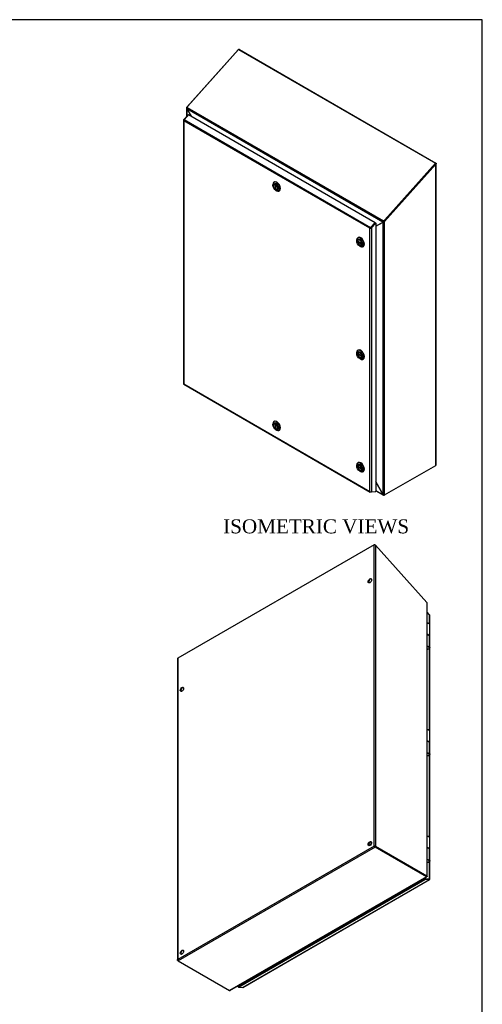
# Model space of a CAD drawing. Header units: inches. Extents: x 1 to 240, y -1 to 159.
# Tile 24 of 24: x 190 to 240, y 54 to 159. Entities that reach past the tile are written whole.
import ezdxf
from ezdxf.enums import TextEntityAlignment as Align

# ---------------------------------------------------------------- set-up
doc = ezdxf.new("R2010")
doc.units = ezdxf.units.IN
doc.header["$MEASUREMENT"] = 0
for name, color, linetype in [('COM70220', 7, 'Continuous'), ('COM70699-9', 7, 'Continuous'), ('COM70702-5', 7, 'Continuous'), ('COM70705-9', 7, 'Continuous'), ('Default', 7, 'Continuous'), ('HNG86659-1', 7, 'Continuous'), ('LOK10031', 7, 'Continuous'), ('LOK10031_INSERT', 7, 'Continuous'), ('PKT99', 7, 'Continuous'), ('STD26089', 7, 'Continuous')]:
    doc.layers.add(name, color=color, linetype=linetype)
doc.styles.add('SEACAD_Times_New_Roman', font='times.ttf')

# ---------------------------------------------------------------- blocks, each defined once
blk = doc.blocks.new('SE6')
at = {"layer": 'COM70699-9', "color": 7, "linetype": 'Continuous'}
for p, q in [((213.36, 155.97), (207.86, 149.82)), ((213.37, 155.96), (213.36, 155.97)), ((213.51, 156), (213.47, 155.98)), ((213.51, 156), (234.57, 143.84)), ((207.82, 149.75), (207.82, 148.79)), ((207.84, 149.81), (207.86, 149.82)), ((207.9, 149.79), (207.84, 149.81)), ((207.86, 149.82), (207.91, 149.79)), ((207.87, 149.68), (207.86, 149.67)), ((207.86, 149.67), (208.32, 148.87)), ((207.86, 149.67), (207.86, 148.83)), ((229.02, 137.61), (234.52, 143.75)), ((229.07, 137.58), (234.57, 143.72)), ((234.52, 143.75), (234.57, 143.72)), ((234.57, 143.84), (234.53, 143.82)), ((234.57, 111.44), (234.57, 143.72)), ((234.61, 111.5), (234.61, 143.78)), ((228.13, 137.06), (228.92, 137.51)), ((228.95, 137.53), (228.92, 137.51)), ((228.92, 108.29), (228.92, 137.51)), ((229.02, 137.61), (229.01, 137.6)), ((229.01, 137.6), (229.05, 137.56)), ((229.07, 137.58), (229.02, 137.61)), ((229.07, 137.58), (229.05, 137.56)), ((229.07, 108.27), (229.07, 137.58)), ((228.13, 137.06), (228.15, 137.07)), ((228.15, 137.07), (228.16, 137.08)), ((229.07, 108.27), (234.57, 111.44)), ((228.13, 109.66), (228.92, 108.29)), ((228.92, 108.29), (228.13, 109.66)), ((228.13, 108.75), (228.92, 108.29)), ((228.13, 108.71), (228.96, 108.23)), ((228.92, 108.29), (228.92, 108.29)), ((229.07, 108.27), (229.02, 108.24)), ((229.02, 108.24), (229.02, 108.25))]:
    blk.add_line(p, q, dxfattribs=at)
for centre, radius, start, end in [((213.47, 155.83), 0.179, 113.5953, 128.7429), ((213.47, 155.83), 0.179, 76.8191, 103.8571), ((207.94, 149.75), 0.119, 152.9508, 222.4898), ((234.48, 143.78), 0.0541, 323.7453, 0), ((228.9, 137.74), 0.231, 274.0463, 308.8289), ((228.9, 137.62), 0.0979, 300.0655, 323.1771), ((228.72, 137.77), 0.339, 320.1726, 329.3882), ((228.13, 136.91), 0.165, 81.8564, 87.5168)]:
    blk.add_arc(centre, radius, start, end, dxfattribs=at)
for points, knots in [([(234.57, 143.84), (234.58, 143.83), (234.59, 143.82), (234.6, 143.8), (234.61, 143.79), (234.61, 143.77), (234.6, 143.76), (234.59, 143.74), (234.58, 143.73), (234.57, 143.72)], [0, 0, 0, 0, 0.25, 0.25, 0.5, 0.5, 0.75, 0.75, 1, 1, 1, 1]), ([(234.57, 111.44), (234.58, 111.45), (234.59, 111.46), (234.6, 111.48), (234.61, 111.49), (234.61, 111.5)], [0, 0, 0, 0, 0.25, 0.25, 0.5, 0.5, 0.5, 0.5]), ([(228.92, 108.29), (228.92, 108.29), (228.92, 108.29), (228.93, 108.29), (228.93, 108.28), (228.94, 108.27), (228.96, 108.27), (228.97, 108.26), (228.99, 108.26), (229, 108.25), (229.02, 108.25), (229.04, 108.25), (229.05, 108.26), (229.06, 108.26), (229.07, 108.26), (229.07, 108.26), (229.07, 108.27)], [0, 0, 0, 0, 0.039636, 0.079299, 0.119013, 0.178729, 0.298914, 0.359673, 0.482664, 0.545167, 0.672093, 0.736684, 0.867476, 0.933623, 0.966797, 1, 1, 1, 1]), ([(229.02, 108.24), (229.02, 108.24), (229.01, 108.23), (229.01, 108.23), (229.01, 108.23), (229, 108.23), (229, 108.23), (228.99, 108.23), (228.98, 108.23), (228.97, 108.23), (228.96, 108.23), (228.95, 108.24), (228.94, 108.25), (228.93, 108.26), (228.92, 108.27), (228.92, 108.28), (228.92, 108.29), (228.92, 108.29), (228.92, 108.29)], [0, 0, 0, 0, 0.033201, 0.066372, 0.099492, 0.132541, 0.16549, 0.198322, 0.327943, 0.391837, 0.517368, 0.57922, 0.701112, 0.761434, 0.881003, 0.940538, 0.970275, 1, 1, 1, 1])]:
    blk.add_open_spline(points, degree=3, knots=knots, dxfattribs=at)
at = {"layer": 'COM70702-5', "color": 7, "linetype": 'Continuous'}
for p, q in [((213.42, 156.01), (207.98, 149.94)), ((213.42, 156.01), (234.53, 143.82)), ((207.98, 149.94), (207.9, 149.81)), ((207.87, 149.7), (228.91, 137.55)), ((207.87, 149.7), (207.88, 149.66)), ((207.88, 149.66), (208.33, 148.87)), ((207.9, 149.81), (228.96, 137.65)), ((234.53, 143.82), (229.09, 137.76)), ((234.55, 143.78), (229.12, 137.71)), ((234.55, 143.78), (234.53, 143.82)), ((227.87, 137.21), (227.87, 137.21)), ((228.13, 137.07), (228.9, 137.52)), ((228.95, 137.55), (228.9, 137.52)), ((228.9, 137.52), (228.91, 137.55)), ((228.96, 137.58), (228.91, 137.55)), ((228.95, 137.55), (228.96, 137.58)), ((228.96, 137.65), (229.09, 137.76)), ((228.98, 137.61), (228.96, 137.65)), ((228.98, 137.61), (229.12, 137.71)), ((229.09, 137.76), (229.12, 137.71)), ((227.83, 137.17), (227.83, 137.17))]:
    blk.add_line(p, q, dxfattribs=at)
for centre, radius, start, end in [((208.04, 149.71), 0.172, 143.0833, 182.5836), ((229.07, 137.52), 0.171, 132.2557, 170.973), ((229.02, 137.56), 0.0636, 122.7267, 157.8165)]:
    blk.add_arc(centre, radius, start, end, dxfattribs=at)
at = {"layer": 'COM70705-9', "color": 7, "linetype": 'Continuous'}
for p, q in [((207.56, 148.49), (208.03, 149.01)), ((208.06, 149.03), (207.57, 148.49)), ((208.03, 149.01), (208.04, 149.01)), ((208.06, 149.03), (228.06, 137.48)), ((207.52, 148.45), (207.52, 120.18)), ((207.53, 148.42), (207.54, 148.42)), ((207.53, 148.42), (207.53, 148.41)), ((207.56, 148.49), (207.57, 148.48)), ((207.56, 148.37), (207.56, 120.16)), ((227.51, 136.85), (207.56, 148.37)), ((207.57, 148.49), (227.58, 136.94)), ((227.58, 136.94), (228.06, 137.48)), ((227.61, 136.91), (228.08, 137.44)), ((228.08, 137.44), (227.61, 136.91)), ((228.13, 137.41), (227.66, 136.88)), ((228.08, 137.44), (228.06, 137.48)), ((228.08, 137.44), (228.13, 137.41)), ((228.13, 137.41), (228.13, 108.63)), ((227.51, 108.65), (227.51, 136.85)), ((227.54, 136.87), (227.61, 136.91)), ((227.54, 136.87), (227.54, 136.87)), ((227.54, 136.87), (227.54, 136.87)), ((227.66, 136.88), (227.61, 136.91)), ((227.66, 136.88), (227.66, 108.61)), ((207.53, 120.15), (207.54, 120.15)), ((207.53, 120.15), (207.53, 120.15)), ((207.53, 120.15), (207.54, 120.15)), ((207.55, 120.13), (227.55, 108.58)), ((207.56, 120.16), (227.51, 108.65)), ((227.54, 108.6), (227.54, 108.61)), ((227.54, 108.61), (227.54, 108.61)), ((228.06, 108.59), (227.58, 108.58)), ((227.66, 108.61), (228.13, 108.63)), ((228.07, 108.63), (228.06, 108.59))]:
    blk.add_line(p, q, dxfattribs=at)
for centre, major_axis, ratio, start_param, end_param in [((207.63, 148.45), (0.108, 0), 0.57735, 2.356194, 3.587154), ((207.61, 148.43), (0.054, 0.0935), 0.57735, 1.22173, 2.049297), ((207.63, 148.41), (-0.086, 0.136), 0.549, 1.242088, 1.548986), ((207.63, 148.41), (-0.078, 0.123), 0.60466, 1.204587, 1.544038), ((227.58, 136.9), (-0.114, -0.059), 0.041488, 0.811828, 1.118725), ((227.58, 136.9), (-0.108, -0.057), 0.041976, 0.763364, 1.102814), ((227.61, 136.88), (0.054, 0.0935), 0.57735, 1.22173, 2.049297), ((227.58, 136.93), (0.108, 0), 0.57735, 4.266828, 5.497787), ((227.58, 136.9), (0.036, 0.0189), 0.041976, -1.166142, -0.854205), ((207.63, 120.18), (0.108, 0), 0.57735, 3.141593, 3.587154), ((207.63, 120.21), (-0.114, -0.059), 0.041488, 0.50493, 0.811828), ((207.63, 120.21), (-0.108, -0.057), 0.041976, 0.423914, 0.763364), ((207.61, 120.22), (0.054, 0.0935), 0.57735, 2.663092, 3.141593), ((227.58, 108.69), (0.078, -0.123), 0.60466, 4.68563, 5.025081), ((227.58, 108.69), (0.086, -0.136), 0.549, 4.690578, 4.997476), ((227.58, 108.66), (0.108, 0), 0.57735, 4.266828, 5.497787), ((227.61, 108.67), (0.054, 0.0935), 0.57735, 2.663092, 3.490659)]:
    blk.add_ellipse(centre, major_axis=major_axis, ratio=ratio, start_param=start_param, end_param=end_param, dxfattribs=at)
at = {"layer": 'LOK10031', "color": 7, "linetype": 'Continuous'}
for p, q in [((217.1, 141.53), (217.1, 141.45)), ((217.26, 141.81), (217.21, 141.78)), ((217.42, 140.9), (217.49, 140.86)), ((217.76, 140.83), (217.81, 140.86)), ((226.09, 135.58), (226.09, 135.49)), ((226.25, 135.85), (226.2, 135.83)), ((226.41, 134.94), (226.48, 134.9)), ((226.75, 134.88), (226.8, 134.9)), ((226.09, 123.52), (226.09, 123.43)), ((226.25, 123.79), (226.2, 123.77)), ((226.41, 122.88), (226.48, 122.84)), ((226.75, 122.82), (226.8, 122.84)), ((217.26, 116.16), (217.21, 116.13)), ((217.1, 115.88), (217.1, 115.8)), ((217.42, 115.25), (217.49, 115.21)), ((217.76, 115.18), (217.81, 115.21)), ((226.09, 111.46), (226.09, 111.37)), ((226.25, 111.73), (226.2, 111.71)), ((226.41, 110.82), (226.48, 110.78)), ((226.75, 110.76), (226.8, 110.78))]:
    blk.add_line(p, q, dxfattribs=at)
for centre, major_axis in [((217.42, 141.27), (-0.225, 0.39)), ((217.42, 141.27), (-0.158, 0.273)), ((226.41, 135.31), (-0.225, 0.39)), ((226.41, 135.31), (-0.157, 0.273)), ((226.41, 123.25), (-0.225, 0.39)), ((226.41, 123.25), (-0.157, 0.273)), ((217.42, 115.62), (-0.225, 0.39)), ((217.42, 115.62), (-0.157, 0.273)), ((226.41, 111.19), (-0.225, 0.39)), ((226.41, 111.19), (-0.158, 0.273))]:
    blk.add_ellipse(centre, major_axis=major_axis, ratio=0.57735, dxfattribs=at)
for centre, start_param, end_param in [((217.49, 141.31), 0, 0.785398), ((217.49, 141.31), 2.356194, 6.283185), ((217.53, 141.33), 3.141593, 6.283185), ((226.48, 135.35), 0, 0.785398), ((226.48, 135.35), 2.356194, 6.283185), ((226.52, 135.38), 3.141593, 6.283185), ((226.48, 123.29), 0, 0.785398), ((226.48, 123.29), 2.356194, 6.283185), ((226.52, 123.32), 3.141593, 6.283185), ((217.49, 115.66), 0, 0.785398), ((217.49, 115.66), 2.356194, 6.283185), ((217.53, 115.68), 3.141593, 6.283185), ((226.48, 111.23), 0, 0.785398), ((226.48, 111.23), 2.356194, 6.283185), ((226.52, 111.26), 3.141593, 6.283185)]:
    blk.add_ellipse(centre, major_axis=(-0.275, 0.476), ratio=0.57735, start_param=start_param, end_param=end_param, dxfattribs=at)
at = {"layer": 'LOK10031_INSERT', "color": 7, "linetype": 'Continuous'}
for p, q in [((217.28, 141.55), (217.26, 141.54)), ((217.39, 141.54), (217.39, 141.54)), ((217.39, 141.54), (217.39, 141.03)), ((217.45, 141.51), (217.45, 141.5)), ((217.45, 141), (217.45, 141.5)), ((217.45, 141.06), (217.39, 141.03)), ((217.57, 141), (217.59, 141.01)), ((226.63, 135.22), (226.19, 135.47)), ((226.19, 135.4), (226.25, 135.44)), ((226.19, 135.4), (226.63, 135.15)), ((226.27, 135.59), (226.25, 135.58)), ((226.63, 135.22), (226.63, 135.22)), ((226.63, 135.15), (226.63, 135.15)), ((226.57, 135.04), (226.58, 135.05)), ((226.27, 123.53), (226.25, 123.52)), ((226.63, 123.16), (226.19, 123.41)), ((226.19, 123.34), (226.25, 123.38)), ((226.19, 123.34), (226.63, 123.09)), ((226.57, 122.98), (226.58, 122.99)), ((226.63, 123.16), (226.63, 123.16)), ((226.63, 123.09), (226.63, 123.09)), ((217.28, 115.9), (217.26, 115.89)), ((217.39, 115.89), (217.39, 115.89)), ((217.39, 115.89), (217.39, 115.38)), ((217.45, 115.41), (217.39, 115.38)), ((217.45, 115.85), (217.45, 115.85)), ((217.45, 115.35), (217.45, 115.85)), ((217.57, 115.35), (217.59, 115.36)), ((226.63, 111.1), (226.19, 111.35)), ((226.19, 111.28), (226.25, 111.32)), ((226.19, 111.28), (226.63, 111.03)), ((226.27, 111.47), (226.25, 111.46)), ((226.57, 110.92), (226.58, 110.93)), ((226.63, 111.1), (226.63, 111.1)), ((226.63, 111.03), (226.63, 111.03))]:
    blk.add_line(p, q, dxfattribs=at)
for centre, major_axis, start_param, end_param in [((217.42, 141.27), (0.156, -0.271), 2.484547, 5.369435), ((217.42, 141.27), (-0.156, 0.271), 2.484547, 5.369435), ((226.41, 135.31), (0.156, -0.271), 0.91375, 3.798639), ((226.41, 135.31), (-0.156, 0.271), 0.91375, 3.798639), ((226.41, 123.25), (0.156, -0.271), 0.91375, 3.798639), ((226.41, 123.25), (-0.156, 0.271), 0.91375, 3.798639), ((217.42, 115.62), (0.156, -0.271), 2.484547, 5.369435), ((217.42, 115.62), (-0.156, 0.271), 2.484547, 5.369435), ((226.41, 111.19), (0.156, -0.271), 0.91375, 3.798639), ((226.41, 111.19), (-0.156, 0.271), 0.91375, 3.798639)]:
    blk.add_ellipse(centre, major_axis=major_axis, ratio=0.57735, start_param=start_param, end_param=end_param, dxfattribs=at)
blk = doc.blocks.new('SE7')
at = {"layer": 'COM70220', "color": 7, "linetype": 'Continuous'}
blk.add_arc((214.23, 56.27), 0.357, 236.1696, 240.2063, dxfattribs=at)
for centre, major_axis, start_param, end_param in [((233.47, 67.26), (0.125, -0.217), -1.368171, -1.272424), ((214.3, 56.4), (0.25, 0.433), 3.144029, 3.166374), ((214.3, 56.19), (0.125, -0.217), -1.368171, -1.247847)]:
    blk.add_ellipse(centre, major_axis=major_axis, ratio=0.57735, start_param=start_param, end_param=end_param, dxfattribs=at)
at = {"layer": 'COM70699-9', "color": 7, "linetype": 'Continuous'}
for p, q in [((227.95, 102.92), (206.89, 90.76)), ((227.95, 70.63), (227.95, 102.92)), ((228.11, 102.88), (233.61, 96.74)), ((228.11, 102.88), (228.11, 70.61)), ((233.63, 96.72), (233.61, 96.74)), ((233.61, 96.74), (233.61, 67.43)), ((233.64, 67.38), (233.64, 96.67)), ((206.89, 90.76), (206.89, 58.48)), ((206.86, 90.69), (206.86, 58.42)), ((227.95, 70.63), (206.89, 58.48)), ((228.06, 70.52), (206.94, 58.33)), ((228, 70.61), (227.95, 70.63)), ((228.11, 70.61), (228.06, 70.58)), ((228.06, 70.58), (233.56, 67.4)), ((228.06, 70.52), (228.06, 70.58)), ((233.56, 67.4), (228.06, 70.58)), ((233.56, 67.34), (228.06, 70.52)), ((228.11, 70.61), (233.61, 67.43)), ((232.71, 67.89), (232.71, 67.89)), ((232.71, 67.89), (232.71, 67.89)), ((233.56, 67.34), (212.45, 55.15)), ((212.5, 55.15), (233.61, 67.33)), ((233.39, 67.16), (213.84, 55.87)), ((233.61, 67.43), (233.56, 67.4)), ((233.56, 67.34), (233.56, 67.4)), ((233.61, 67.37), (233.57, 67.39)), ((233.61, 67.37), (233.57, 67.39)), ((206.89, 58.36), (206.91, 58.37)), ((206.94, 58.33), (206.89, 58.36)), ((206.94, 58.33), (212.45, 55.15)), ((213.83, 55.88), (213.81, 55.9)), ((213.84, 55.87), (213.81, 55.9)), ((213.83, 55.88), (213.83, 55.88))]:
    blk.add_line(p, q, dxfattribs=at)
for centre, radius, start, end in [((227.99, 102.74), 0.179, 51.2571, 103.1809), ((233.52, 96.67), 0.119, 0.2609, 27.0492), ((228, 70.47), 0.175, 52.835, 105.444), ((228.12, 70.68), 0.175, 194.556, 247.165), ((227.99, 70.52), 0.0827, 39.2641, 80.8895), ((228.07, 70.66), 0.0827, 219.1105, 260.7359), ((233.48, 67.24), 0.177, 58.0305, 61.9696), ((207.07, 58.45), 0.175, 172.835, 225.444)]:
    blk.add_arc(centre, radius, start, end, dxfattribs=at)
for centre in [(227.5, 99.07), (207.35, 87.43), (227.5, 70.9), (207.35, 59.26)]:
    blk.add_ellipse(centre, major_axis=(-0.125, -0.217), ratio=0.57735, dxfattribs=at)
for centre in [(227.55, 99.04), (207.4, 87.4), (227.55, 70.87), (207.4, 59.23)]:
    blk.add_ellipse(centre, major_axis=(-0.125, -0.217), ratio=0.57735, start_param=3.346674, end_param=6.078104, dxfattribs=at)
for points, knots in [([(206.89, 90.76), (206.88, 90.75), (206.88, 90.74), (206.86, 90.72), (206.86, 90.71), (206.86, 90.69)], [0, 0, 0, 0, 0.25, 0.25, 0.5, 0.5, 0.5, 0.5]), ([(232.71, 67.89), (232.71, 67.89), (232.71, 67.89), (232.71, 67.89), (232.72, 67.89), (232.72, 67.88), (232.73, 67.88), (232.73, 67.88), (232.74, 67.87), (232.74, 67.87), (232.74, 67.87)], [0.4708857, 0.4708857, 0.4708857, 0.4708857, 0.5596361, 0.6168661, 0.7285406, 0.7834582, 0.892097, 0.9460933, 0.9730525, 1, 1, 1, 1]), ([(232.73, 67.88), (232.73, 67.88), (232.73, 67.88), (232.72, 67.88), (232.72, 67.88), (232.71, 67.89), (232.71, 67.89), (232.71, 67.89), (232.71, 67.89), (232.71, 67.89)], [0.1012276, 0.1012276, 0.1012276, 0.1012276, 0.1079223, 0.1621206, 0.2715002, 0.3269991, 0.4404189, 0.4989491, 0.5292576, 0.5292576, 0.5292576, 0.5292576]), ([(233.56, 67.4), (233.56, 67.4), (233.57, 67.4), (233.57, 67.39), (233.57, 67.39), (233.57, 67.39), (233.57, 67.39), (233.57, 67.39), (233.57, 67.39), (233.56, 67.4), (233.56, 67.4), (233.56, 67.4)], [0, 0, 0, 0, 0.25, 0.25, 0.5, 0.5, 0.75, 0.75, 0.875, 0.875, 1, 1, 1, 1]), ([(233.61, 67.37), (233.61, 67.37), (233.61, 67.36), (233.61, 67.36), (233.61, 67.36), (233.62, 67.35), (233.61, 67.34), (233.61, 67.34), (233.61, 67.33), (233.6, 67.33), (233.6, 67.33), (233.59, 67.33), (233.58, 67.33), (233.57, 67.33), (233.56, 67.34), (233.56, 67.34), (233.56, 67.34)], [0, 0, 0, 0, 0.039636, 0.079299, 0.119013, 0.178729, 0.298914, 0.359673, 0.482665, 0.545168, 0.672094, 0.736685, 0.867476, 0.933625, 0.966802, 1, 1, 1, 1]), ([(233.57, 67.39), (233.57, 67.39), (233.57, 67.39), (233.57, 67.39), (233.57, 67.39), (233.57, 67.39)], [0.4330295, 0.4330295, 0.4330295, 0.4330295, 0.5314815, 0.7745201, 1, 1, 1, 1]), ([(233.61, 67.43), (233.61, 67.43), (233.61, 67.43), (233.62, 67.42), (233.62, 67.42), (233.63, 67.42), (233.63, 67.42), (233.63, 67.41), (233.64, 67.41), (233.64, 67.4), (233.64, 67.39), (233.64, 67.39), (233.64, 67.38), (233.63, 67.38), (233.63, 67.37), (233.62, 67.37), (233.61, 67.37), (233.61, 67.37), (233.61, 67.37)], [0, 0, 0, 0, 0.033201, 0.066372, 0.099492, 0.132541, 0.16549, 0.198322, 0.327943, 0.391837, 0.517368, 0.57922, 0.701112, 0.761434, 0.881003, 0.940538, 0.970275, 1, 1, 1, 1]), ([(206.89, 58.36), (206.88, 58.37), (206.88, 58.38), (206.86, 58.4), (206.86, 58.41), (206.86, 58.43), (206.86, 58.44), (206.88, 58.46), (206.88, 58.47), (206.89, 58.48)], [0, 0, 0, 0, 0.25, 0.25, 0.5, 0.5, 0.75, 0.75, 1, 1, 1, 1]), ([(212.45, 55.15), (212.45, 55.15), (212.45, 55.15), (212.46, 55.15), (212.46, 55.15), (212.47, 55.14), (212.47, 55.14), (212.48, 55.14), (212.49, 55.14), (212.5, 55.14), (212.51, 55.15), (212.51, 55.15)], [0, 0, 0, 0, 0.0332008, 0.0663716, 0.0994919, 0.1325405, 0.1654905, 0.1983218, 0.3279431, 0.3918375, 0.4918124, 0.4918124, 0.4918124, 0.4918124])]:
    blk.add_open_spline(points, degree=3, knots=knots, dxfattribs=at)
at = {"layer": 'COM70705-9', "color": 7, "linetype": 'Continuous'}
for p, q in [((233.91, 95.41), (233.64, 95.71)), ((233.91, 94.42), (233.91, 95.41)), ((233.94, 67.09), (233.94, 95.36)), ((233.91, 82.99), (233.91, 91.86)), ((233.91, 71.57), (233.91, 80.44)), ((233.91, 67.13), (233.91, 69.02)), ((213.39, 55.58), (233.39, 67.12)), ((213.41, 55.51), (233.41, 67.06)), ((213.89, 55.49), (233.89, 67.04)), ((213.91, 55.5), (233.91, 67.04)), ((233.39, 67.5), (233.39, 67.5)), ((233.39, 67.12), (233.39, 67.21)), ((233.39, 67.12), (233.44, 67.15)), ((233.86, 67.1), (233.39, 67.12)), ((233.39, 67.12), (233.86, 67.1)), ((233.39, 67.12), (233.41, 67.06)), ((233.89, 67.04), (233.41, 67.06)), ((233.44, 67.47), (233.44, 67.47)), ((233.44, 67.15), (233.44, 67.23)), ((233.44, 67.15), (233.91, 67.13)), ((233.91, 67.13), (233.86, 67.1)), ((233.86, 67.1), (233.86, 67.1)), ((233.93, 67.06), (233.86, 67.1)), ((213.34, 55.63), (213.34, 55.55)), ((213.34, 55.55), (213.39, 55.58)), ((213.4, 55.54), (213.34, 55.55)), ((213.39, 55.66), (213.39, 55.58)), ((213.39, 55.58), (213.39, 55.58)), ((213.39, 55.58), (213.41, 55.51)), ((213.41, 55.51), (213.89, 55.49)), ((213.86, 55.88), (213.86, 55.85)), ((213.91, 55.88), (213.91, 55.91))]:
    blk.add_line(p, q, dxfattribs=at)
for centre, major_axis, start_param, end_param in [((233.84, 95.36), (-0.108, 0), 3.141593, 3.926991), ((233.86, 67.14), (-0.054, 0.0935), 2.792527, 3.551924), ((233.84, 67.09), (-0.108, 0), 2.696031, 3.926991), ((213.86, 55.59), (-0.054, 0.0935), 2.792527, 3.141593)]:
    blk.add_ellipse(centre, major_axis=major_axis, ratio=0.57735, start_param=start_param, end_param=end_param, dxfattribs=at)
at = {"layer": 'HNG86659-1', "color": 7, "linetype": 'Continuous'}
for p, q in [((233.93, 93.15), (233.93, 94.38)), ((233.81, 93.23), (233.64, 93.34)), ((233.86, 93.18), (233.64, 93.32)), ((233.86, 93.18), (233.86, 91.99)), ((233.93, 91.9), (233.93, 93.12)), ((233.64, 92.09), (233.86, 91.99)), ((233.87, 91.92), (233.64, 92.03)), ((233.88, 91.92), (233.64, 92.03)), ((233.88, 91.92), (233.87, 91.92)), ((233.93, 81.73), (233.93, 82.96)), ((233.81, 81.81), (233.64, 81.91)), ((233.86, 81.76), (233.64, 81.9)), ((233.86, 81.76), (233.86, 80.56)), ((233.93, 80.47), (233.93, 81.7)), ((233.64, 80.67), (233.86, 80.56)), ((233.87, 80.5), (233.64, 80.61)), ((233.88, 80.49), (233.64, 80.61)), ((233.88, 80.49), (233.87, 80.5)), ((233.93, 70.31), (233.93, 71.54)), ((233.81, 70.38), (233.64, 70.49)), ((233.86, 70.34), (233.64, 70.48)), ((233.86, 70.34), (233.86, 69.14)), ((233.93, 69.05), (233.93, 70.28)), ((233.64, 69.25), (233.86, 69.14)), ((233.87, 69.08), (233.64, 69.19)), ((233.88, 69.07), (233.64, 69.19)), ((233.88, 69.07), (233.87, 69.08))]:
    blk.add_line(p, q, dxfattribs=at)
for centre, radius, start, end in [((233.65, 94.17), 0.359, 84.2131, 92.0072), ((233.64, 94.11), 0.412, 58.9797, 90.2275), ((233.72, 93), 0.264, 60.5968, 81.4325), ((233.7, 93.05), 0.208, 38.7237, 58.7029), ((233.7, 91.82), 0.233, 34.8416, 46.393), ((233.66, 92.17), 0.42, 267.8748, 274.5246), ((233.66, 92.05), 0.302, 275.7399, 283.4114), ((233.64, 82.69), 0.412, 58.9797, 90.2275), ((233.65, 82.74), 0.359, 84.2131, 92.0072), ((233.72, 81.58), 0.264, 60.5968, 81.4325), ((233.7, 81.63), 0.208, 38.7237, 58.7029), ((233.66, 80.75), 0.42, 267.8748, 274.5246), ((233.66, 80.63), 0.302, 275.7399, 283.4114), ((233.7, 80.4), 0.233, 34.8416, 46.393), ((233.65, 71.32), 0.359, 84.2131, 92.0072), ((233.64, 71.26), 0.412, 58.9797, 90.2275), ((233.72, 70.15), 0.264, 60.5968, 81.4325), ((233.7, 70.21), 0.208, 38.7237, 58.7029), ((233.66, 69.33), 0.42, 267.8748, 274.5246), ((233.66, 69.21), 0.302, 275.7399, 283.4114), ((233.7, 68.97), 0.233, 34.8416, 46.393)]:
    blk.add_arc(centre, radius, start, end, dxfattribs=at)
for centre, major_axis, ratio, start_param, end_param in [((233.69, 93.15), (-0.236, 0), 0.57735, 3.141593, 4.605551), ((233.69, 93.12), (-0.236, 0), 0.57735, 3.925794, 4.317393), ((233.69, 93.12), (-0.236, 0), 0.57735, 3.141593, 3.925794), ((233.69, 91.86), (-0.202, -0.021), 0.501281, 1.287955, 3.570645), ((233.69, 81.73), (-0.236, 0), 0.57735, 3.141593, 4.605551), ((233.69, 81.7), (-0.236, 0), 0.57735, 3.925794, 4.317393), ((233.69, 81.7), (-0.236, 0), 0.57735, 3.141593, 3.925794), ((233.69, 80.44), (-0.202, -0.021), 0.501281, 1.287955, 3.570645), ((233.69, 70.31), (-0.236, 0), 0.57735, 3.141593, 4.605551), ((233.69, 70.28), (-0.236, 0), 0.57735, 3.925794, 4.317393), ((233.69, 70.28), (-0.236, 0), 0.57735, 3.141593, 3.925794), ((233.69, 69.02), (-0.202, -0.021), 0.501281, 1.287955, 3.570645)]:
    blk.add_ellipse(centre, major_axis=major_axis, ratio=ratio, start_param=start_param, end_param=end_param, dxfattribs=at)
for points, knots in [([(233.92, 94.4), (233.92, 94.4), (233.92, 94.42), (233.89, 94.45), (233.85, 94.48), (233.78, 94.51), (233.72, 94.52), (233.69, 94.52), (233.69, 94.52)], [0, 0, 0, 0, 0.02648, 0.237264, 0.470125, 0.723404, 0.975562, 1, 1, 1, 1]), ([(233.93, 94.38), (233.93, 94.39), (233.92, 94.39), (233.92, 94.4), (233.92, 94.41), (233.91, 94.42), (233.91, 94.42), (233.9, 94.44), (233.89, 94.44), (233.88, 94.45), (233.87, 94.45), (233.87, 94.46), (233.86, 94.46), (233.86, 94.46)], [0.3971419, 0.3971419, 0.3971419, 0.3971419, 0.5, 0.5, 0.625, 0.625, 0.75, 0.75, 0.875, 0.875, 0.9375, 0.9375, 1, 1, 1, 1]), ([(233.73, 91.76), (233.75, 91.76), (233.78, 91.77), (233.84, 91.79), (233.9, 91.83), (233.91, 91.86), (233.92, 91.88)], [0, 0, 0, 0, 0.148843, 0.442585, 0.744171, 1, 1, 1, 1]), ([(233.89, 91.95), (233.89, 91.95), (233.89, 91.94), (233.89, 91.94), (233.89, 91.93), (233.88, 91.93), (233.88, 91.93), (233.88, 91.92), (233.88, 91.92), (233.88, 91.92), (233.88, 91.92), (233.88, 91.92), (233.88, 91.92), (233.88, 91.92)], [0, 0, 0, 0, 0.25, 0.25, 0.5, 0.5, 0.625, 0.625, 0.75, 0.75, 0.875, 0.875, 1, 1, 1, 1]), ([(233.89, 91.95), (233.9, 91.95), (233.91, 91.94), (233.92, 91.93), (233.92, 91.92), (233.93, 91.91), (233.93, 91.89), (233.92, 91.88), (233.92, 91.88), (233.92, 91.88)], [0, 0, 0, 0, 0.125, 0.125, 0.25, 0.25, 0.5, 0.5, 0.530852, 0.530852, 0.530852, 0.530852]), ([(233.92, 82.98), (233.92, 82.98), (233.92, 83), (233.89, 83.03), (233.85, 83.06), (233.78, 83.09), (233.72, 83.1), (233.69, 83.1), (233.69, 83.1)], [0, 0, 0, 0, 0.02648, 0.237264, 0.470125, 0.723404, 0.975562, 1, 1, 1, 1]), ([(233.93, 82.96), (233.93, 82.96), (233.92, 82.97), (233.92, 82.98), (233.92, 82.98), (233.91, 83), (233.91, 83), (233.9, 83.01), (233.89, 83.02), (233.88, 83.03), (233.87, 83.03), (233.87, 83.03), (233.86, 83.04), (233.86, 83.04)], [0.3971419, 0.3971419, 0.3971419, 0.3971419, 0.5, 0.5, 0.625, 0.625, 0.75, 0.75, 0.875, 0.875, 0.9375, 0.9375, 1, 1, 1, 1]), ([(233.73, 80.34), (233.75, 80.34), (233.78, 80.35), (233.84, 80.37), (233.9, 80.41), (233.91, 80.44), (233.92, 80.45)], [0, 0, 0, 0, 0.148843, 0.442585, 0.744171, 1, 1, 1, 1]), ([(233.89, 80.53), (233.89, 80.52), (233.89, 80.52), (233.89, 80.51), (233.89, 80.51), (233.88, 80.51), (233.88, 80.51), (233.88, 80.5), (233.88, 80.5), (233.88, 80.5), (233.88, 80.5), (233.88, 80.5), (233.88, 80.5), (233.88, 80.49)], [0, 0, 0, 0, 0.25, 0.25, 0.5, 0.5, 0.625, 0.625, 0.75, 0.75, 0.875, 0.875, 1, 1, 1, 1]), ([(233.89, 80.53), (233.9, 80.52), (233.91, 80.52), (233.92, 80.51), (233.92, 80.5), (233.93, 80.48), (233.93, 80.47), (233.92, 80.46), (233.92, 80.46), (233.92, 80.46)], [0, 0, 0, 0, 0.125, 0.125, 0.25, 0.25, 0.5, 0.5, 0.530852, 0.530852, 0.530852, 0.530852]), ([(233.92, 71.55), (233.92, 71.56), (233.92, 71.57), (233.89, 71.6), (233.85, 71.64), (233.78, 71.66), (233.72, 71.68), (233.69, 71.68), (233.69, 71.68)], [0, 0, 0, 0, 0.02648, 0.237264, 0.470125, 0.723404, 0.975562, 1, 1, 1, 1]), ([(233.93, 71.54), (233.93, 71.54), (233.92, 71.55), (233.92, 71.56), (233.92, 71.56), (233.91, 71.57), (233.91, 71.58), (233.9, 71.59), (233.89, 71.6), (233.88, 71.6), (233.87, 71.61), (233.87, 71.61), (233.86, 71.61), (233.86, 71.62)], [0.3971419, 0.3971419, 0.3971419, 0.3971419, 0.5, 0.5, 0.625, 0.625, 0.75, 0.75, 0.875, 0.875, 0.9375, 0.9375, 1, 1, 1, 1]), ([(233.73, 68.92), (233.75, 68.92), (233.78, 68.92), (233.84, 68.95), (233.9, 68.99), (233.91, 69.02), (233.92, 69.03)], [0, 0, 0, 0, 0.148843, 0.442585, 0.744171, 1, 1, 1, 1]), ([(233.89, 69.11), (233.89, 69.1), (233.89, 69.1), (233.89, 69.09), (233.89, 69.09), (233.88, 69.08), (233.88, 69.08), (233.88, 69.08), (233.88, 69.08), (233.88, 69.08), (233.88, 69.08), (233.88, 69.07), (233.88, 69.07), (233.88, 69.07)], [0, 0, 0, 0, 0.25, 0.25, 0.5, 0.5, 0.625, 0.625, 0.75, 0.75, 0.875, 0.875, 1, 1, 1, 1]), ([(233.89, 69.11), (233.9, 69.1), (233.91, 69.1), (233.92, 69.08), (233.92, 69.08), (233.93, 69.06), (233.93, 69.05), (233.92, 69.04), (233.92, 69.03), (233.92, 69.03)], [0, 0, 0, 0, 0.125, 0.125, 0.25, 0.25, 0.5, 0.5, 0.530852, 0.530852, 0.530852, 0.530852])]:
    blk.add_open_spline(points, degree=3, knots=knots, dxfattribs=at)
at = {"layer": 'PKT99', "color": 7, "linetype": 'Continuous'}
for p, q in [((228.1, 70.55), (228.1, 70.55)), ((228.27, 70.45), (228.27, 70.45)), ((228.31, 70.43), (228.31, 70.43)), ((228.45, 70.35), (228.45, 70.35)), ((228.49, 70.32), (228.49, 70.32)), ((228.54, 70.3), (228.54, 70.3)), ((228.8, 70.14), (228.8, 70.14)), ((228.85, 70.12), (228.85, 70.12)), ((230.51, 69.16), (230.51, 69.16)), ((230.95, 68.91), (230.95, 68.91)), ((231.03, 68.86), (231.03, 68.86)), ((231.61, 68.52), (231.61, 68.52))]:
    blk.add_line(p, q, dxfattribs=at)
for centre, major_axis, start_param, end_param in [((228.14, 69.66), (-1, -1.73), 4.407238, 4.44787), ((227.53, 71.01), (-0.125, -0.217), 1.298588, 1.719294)]:
    blk.add_ellipse(centre, major_axis=major_axis, ratio=0.57735, start_param=start_param, end_param=end_param, dxfattribs=at)
at = {"layer": 'STD26089', "color": 7, "linetype": 'Continuous'}
for p, q in [((227.37, 70.75), (227.41, 70.73)), ((227.6, 71.06), (227.56, 71.08))]:
    blk.add_line(p, q, dxfattribs=at)
blk.add_ellipse((227.51, 70.89), major_axis=(-0.094, -0.162), ratio=0.57735, start_param=0, end_param=3.141593, dxfattribs=at)
blk = doc.blocks.new('BORDER')
at = {"layer": 'Default', "color": 7, "linetype": 'Continuous'}
for p, q in [((0, 27.86), (-41.86, 27.86)), ((0, 0), (0, 27.86))]:
    blk.add_line(p, q, dxfattribs=at)

msp = doc.modelspace()

# ---------------------------------------------------------------- block references
at = {"layer": 'Default', "color": 7, "xscale": 5.7, "yscale": 5.7, "zscale": 5.7}
msp.add_blockref('BORDER', (239.562, 0.401), dxfattribs=at)
at = {"layer": 'Default'}
for name in ['SE6', 'SE7']:
    msp.add_blockref(name, (0, 0), dxfattribs=at)

# ---------------------------------------------------------------- texts
at = {"layer": 'Default', "color": 7, "linetype": 'Continuous', "style": 'SEACAD_Times_New_Roman'}
msp.add_text('ISOMETRIC VIEWS', height=1.5, dxfattribs=at).set_placement((211.764, 105.653), align=Align.TOP_LEFT)

doc.saveas('drawing.dxf')
